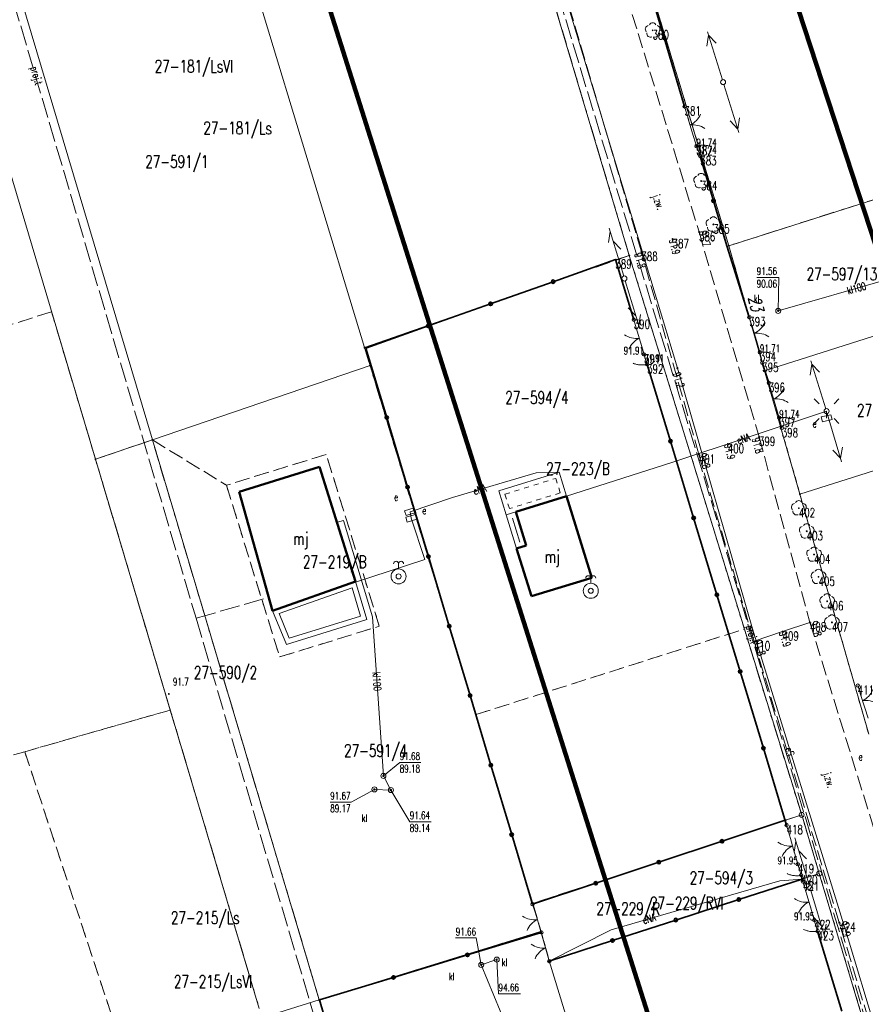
# Model space of a CAD drawing. Header units: metres. Extents: x 7542868 to 7543894, y 5828497 to 5830561.
# Tile 25 of 66: x 7543130 to 7543214, y 5830084 to 5830182. Entities that reach past the tile are written whole.
import ezdxf
from ezdxf.enums import TextEntityAlignment as Align

# ---------------------------------------------------------------- set-up
doc = ezdxf.new("R2010")
doc.units = ezdxf.units.M
for name, pattern in [('1', [0]), ('2_1', [0]), ('2_14', [1, -1]), ('2_KTJZ01', [2, 1.5, -0.5]), ('3_EGBB01', [0]), ('3_EGBG08', [0]), ('3_EGBG08W', [1, 0.5, -0.5]), ('3_EGBT07', [0]), ('4_1', [0]), ('4_SUPE_01', [0]), ('4_SUPK_01', [0]), ('4_SUPT_01', [0]), ('4_SUPT_P_01', [2.5, 2, -0.5]), ('GDE', [0]), ('GUK', [2, 1.5, -0.5]), ('GUZ', [1, 0.5, -0.5])]:
    doc.linetypes.add(name, pattern=pattern)
doc.layers.get('0').update_dxf_attribs({"color": 250, "linetype": 'CONTINUOUS', "lineweight": 100})
for name, color, linetype, lineweight in [('Dzialki', 7, 'GDE', 18), ('EADTD_T_0', 7, 'CONTINUOUS', 25), ('EGBB_E_T_0', 7, 'CONTINUOUS', 25), ('EGBB_L_0', 7, '3_EGBB01', 50), ('EGBE_L_0', 7, '3_EGBT07', 18), ('EGBE_L_1', 7, '3_EGBG08', 18), ('Kontury', 3, 'GUK', 18), ('KTJZ_E_T_0', 7, 'CONTINUOUS', 15), ('KTJZ_L_0', 7, '2_KTJZ01', 18), ('KTOK_L_1', 7, '2_1', 18), ('KTOK_L_3', 7, '2_1', 18), ('KTOK_L_4', 7, 'CONTINUOUS', 35), ('Numery_dzialek', 7, 'CONTINUOUS', 13), ('Numery_konturow', 3, 'CONTINUOUS', 13), ('Numery_uzytkow', 7, 'CONTINUOUS', 13), ('OBOP_T_1', 3, 'CONTINUOUS', 18), ('PIKIETY_T_0', 230, 'CONTINUOUS', 0), ('Punkty', 7, 'CONTINUOUS', 18), ('RTPW_T_0', 7, 'CONTINUOUS', 15), ('RTPW_T_1', 7, 'CONTINUOUS', 15), ('SUPE_E_T_2', 1, 'CONTINUOUS', 15), ('SUPE_E_T_3', 1, 'CONTINUOUS', 15), ('SUPE_L_2', 1, '4_SUPE_01', 18), ('SUPE_L_3', 1, '4_SUPE_01', 18), ('SUPK_E_T_1', 34, 'CONTINUOUS', 15), ('SUPK_L_1', 34, '4_SUPK_01', 18), ('SUPP_E_T_6', 30, 'CONTINUOUS', 15), ('SUPP_L_6', 30, '4_SUPT_P_01', 18), ('SUPT_L_0', 30, '4_SUPT_01', 18), ('SUSM_T_0', 7, 'CONTINUOUS', 18), ('SUSM_T_3', 7, 'CONTINUOUS', 18), ('SUTE_T_0', 1, 'CONTINUOUS', 18), ('SUTK_T_0', 7, 'CONTINUOUS', 18), ('SUUE_E_T_2', 7, 'CONTINUOUS', 15), ('SUUE_T_3', 7, 'CONTINUOUS', 18), ('SUUK_E_T_3', 7, 'CONTINUOUS', 15), ('SUUK_T_2', 34, 'CONTINUOUS', 18), ('SUUK_T_4', 7, 'CONTINUOUS', 18), ('SUUW_T_2', 7, 'CONTINUOUS', 18), ('Uzytki', 7, 'GUZ', 18), ('ZASIEG_L_0', 3, '1', 100)]:
    doc.layers.add(name, color=color, linetype=linetype, lineweight=lineweight)
doc.styles.get("Standard").update_dxf_attribs({"font": 'Simplex.SHX', "width": 0.75})

# ---------------------------------------------------------------- blocks, each defined once
blk = doc.blocks.new('GRO')
at = {"linetype": 'CONTINUOUS'}
blk.add_circle((0, 0), 0.045, dxfattribs=at)
blk = doc.blocks.new('GRT')
at = {"linetype": 'CONTINUOUS'}
blk.add_circle((0, 0), 0.25, dxfattribs=at)
blk = doc.blocks.new('2_OBOP02_01')
at = {"linetype": 'CONTINUOUS'}
blk.add_circle((0, 0), 0.045, dxfattribs=at)
for centre, start, end in [((-0.357, 0.116), 102.14447, 221.86002), ((0, 0.375), 30.14012, 149.85988), ((0.357, 0.116), 318.13998, 77.85553), ((-0.22, -0.303), 174.14818, 293.85423), ((0.22, -0.303), 246.14577, 5.85182)]:
    blk.add_arc(centre, 0.375, start, end, dxfattribs=at)
blk = doc.blocks.new('2_RTPW01')
at = {"linetype": 'CONTINUOUS'}
blk.add_circle((0, 0), 0.045, dxfattribs=at)
blk = doc.blocks.new('2_RTPW02')
at = {"linetype": 'CONTINUOUS'}
blk.add_circle((0, 0), 0.045, dxfattribs=at)
blk = doc.blocks.new('4_SUSM04_01')
at = {"linetype": 'CONTINUOUS'}
blk.add_circle((0, 0), 0.25, dxfattribs=at)
blk = doc.blocks.new('4_SUSM01_01')
at = {"linetype": 'CONTINUOUS'}
for p, q in [((-0.742, 0.742), (-1.237, 1.237)), ((0.742, 0.742), (1.237, 1.237)), ((-0.742, -0.742), (-1.237, -1.237)), ((0.742, -0.742), (1.237, -1.237))]:
    blk.add_line(p, q, dxfattribs=at)
blk = doc.blocks.new('4_SUPS01_03')
at = {"linetype": 'CONTINUOUS'}
blk.add_circle((0, 0), 0.0625, dxfattribs=at)
blk = doc.blocks.new('4_SUPS01_05')
at = {"linetype": 'CONTINUOUS'}
blk.add_circle((0, 0), 0.0625, dxfattribs=at)
blk = doc.blocks.new('4_SUUS18_01')
at = {"linetype": 'CONTINUOUS'}
for p, q in [((0.5, 0.25), (-0.5, 0.25)), ((-0.5, 0.25), (-0.5, -0.25)), ((0.5, -0.25), (0.5, 0.25)), ((-0.5, -0.25), (0.5, -0.25))]:
    blk.add_line(p, q, dxfattribs=at)
blk = doc.blocks.new('4_SUUS22_01')
at = {"linetype": 'CONTINUOUS'}
blk.add_circle((0, 0), 0.25, dxfattribs=at)
blk = doc.blocks.new('4_SUUS15_05')
at = {"linetype": 'CONTINUOUS'}
blk.add_circle((0, 0), 0.25, dxfattribs=at)
blk = doc.blocks.new('4_SUUS14')
at = {"linetype": 'CONTINUOUS'}
blk.add_line((0, 0.75), (0, 1.25), dxfattribs=at)
for radius in [0.75, 0.25]:
    blk.add_circle((0, 0), radius, dxfattribs=at)
for centre in [(-0.25, 1.25), (0.25, 1.25)]:
    blk.add_arc(centre, 0.25, 0, 180, dxfattribs=at)

msp = doc.modelspace()

# ---------------------------------------------------------------- linework, layer by layer
at = {"layer": 'Dzialki'}
for p, q in [((7543200.76, 5830159.21), (7543168.95, 5830263.82)), ((7543159.6, 5830263.16), (7543190.84, 5830158.25)), ((7543164.47, 5830149.07), (7543132.74, 5830253.73)), ((7543143.32, 5830139.87), (7543111.57, 5830246.5)), ((7543105.87, 5830244.63), (7543137.65, 5830137.94)), ((7543200.76, 5830159.21), (7543230.29, 5830168.63)), ((7543204.32, 5830146.75), (7543200.76, 5830159.21)), ((7543164.47, 5830149.07), (7543189.5, 5830157.83)), ((7543189.5, 5830157.83), (7543190.84, 5830158.25)), ((7543190.84, 5830158.25), (7543208.02, 5830102.49)), ((7543204.32, 5830146.75), (7543234.24, 5830156.3)), ((7543165.01, 5830147.28), (7543164.47, 5830149.07)), ((7543143.32, 5830139.87), (7543165.01, 5830147.28)), ((7543181.23, 5830093.66), (7543165.01, 5830147.28)), ((7543207.85, 5830134.46), (7543204.32, 5830146.75)), ((7543207.85, 5830134.46), (7543238.17, 5830144.14)), ((7543137.65, 5830137.94), (7543143.32, 5830139.87)), ((7543159.95, 5830084.04), (7543143.32, 5830139.87)), ((7543137.65, 5830137.94), (7543153.97, 5830083.18)), ((7543214.7, 5830110.55), (7543207.85, 5830134.46)), ((7543206.42, 5830101.96), (7543181.23, 5830093.66)), ((7543208.02, 5830102.49), (7543206.42, 5830101.96)), ((7543208.02, 5830102.49), (7543209.77, 5830096.65)), ((7543208.14, 5830096.12), (7543182.87, 5830087.93)), ((7543209.77, 5830096.65), (7543208.14, 5830096.12)), ((7543209.77, 5830096.65), (7543225.62, 5830043.73)), ((7543182.04, 5830090.87), (7543181.23, 5830093.66)), ((7543182.04, 5830090.87), (7543159.95, 5830084.04)), ((7543182.87, 5830087.93), (7543182.04, 5830090.87)), ((7543198.8, 5830035.34), (7543182.87, 5830087.93)), ((7543154.23, 5830082.27), (7543159.95, 5830084.04)), ((7543176.52, 5830028.39), (7543159.95, 5830084.04))]:
    msp.add_line(p, q, dxfattribs=at)
at = {"layer": 'EGBB_L_0', "linetype": '3_EGBB01'}
for p, q in [((7543151.959, 5830134.693), (7543159.983, 5830137.17)), ((7543159.983, 5830137.17), (7543163.563, 5830125.763)), ((7543155.303, 5830122.845), (7543151.959, 5830134.693)), ((7543179.523, 5830132.687), (7543184.587, 5830134.261)), ((7543184.587, 5830134.261), (7543187.125, 5830126.107)), ((7543180.564, 5830129.345), (7543179.523, 5830132.687)), ((7543179.609, 5830129.048), (7543180.564, 5830129.345)), ((7543181.097, 5830124.275), (7543179.609, 5830129.048)), ((7543163.563, 5830125.763), (7543155.303, 5830122.845)), ((7543187.125, 5830126.107), (7543181.097, 5830124.275))]:
    msp.add_line(p, q, dxfattribs=at)
at = {"layer": 'EGBE_L_0', "linetype": '3_EGBT07'}
for p, q in [((7543178.57, 5830132.388), (7543179.523, 5830132.687)), ((7543179.609, 5830129.048), (7543178.57, 5830132.388)), ((7543179.938, 5830129.674), (7543179.195, 5830132.06)), ((7543179.195, 5830132.06), (7543179.195, 5830132.06)), ((7543179.195, 5830132.06), (7543179.938, 5830129.674)), ((7543179.523, 5830132.687), (7543180.564, 5830129.345)), ((7543180.564, 5830129.345), (7543179.609, 5830129.048)), ((7543179.938, 5830129.674), (7543179.938, 5830129.674)), ((7543155.303, 5830122.845), (7543163.563, 5830125.763)), ((7543163.563, 5830125.763), (7543164.69, 5830121.96)), ((7543155.962, 5830122.548), (7543163.234, 5830125.116)), ((7543163.234, 5830125.116), (7543164.07, 5830122.292)), ((7543156.666, 5830119.474), (7543155.303, 5830122.845)), ((7543156.957, 5830120.088), (7543155.962, 5830122.548)), ((7543164.07, 5830122.292), (7543156.957, 5830120.088)), ((7543164.69, 5830121.96), (7543156.666, 5830119.474))]:
    msp.add_line(p, q, dxfattribs=at)
at = {"layer": 'EGBE_L_1', "linetype": '3_EGBG08'}
for p, q in [((7543183.841, 5830136.658), (7543177.826, 5830134.777)), ((7543184.587, 5830134.261), (7543183.841, 5830136.658)), ((7543177.826, 5830134.777), (7543178.57, 5830132.388)), ((7543178.57, 5830132.388), (7543184.587, 5830134.261))]:
    msp.add_line(p, q, dxfattribs=at)
at = {"layer": 'EGBE_L_1', "linetype": '3_EGBG08W'}
for p, q in [((7543178.452, 5830134.449), (7543183.513, 5830136.031)), ((7543183.513, 5830136.031), (7543183.962, 5830134.589)), ((7543178.898, 5830133.014), (7543178.452, 5830134.449)), ((7543183.962, 5830134.589), (7543178.898, 5830133.014))]:
    msp.add_line(p, q, dxfattribs=at)
at = {"layer": 'Kontury'}
for p, q in [((7543200.76, 5830159.21), (7543168.95, 5830263.82)), ((7543159.6, 5830263.16), (7543190.84, 5830158.25)), ((7543230.29, 5830168.63), (7543200.76, 5830159.21)), ((7543190.84, 5830158.25), (7543164.47, 5830149.07)), ((7543133.27, 5830152.64), (7543117.79, 5830147.71)), ((7543137.65, 5830137.94), (7543133.27, 5830152.64)), ((7543164.47, 5830149.07), (7543165.01, 5830147.28)), ((7543165.01, 5830147.28), (7543175.54, 5830112.48)), ((7543143.32, 5830139.87), (7543137.65, 5830137.94)), ((7543159.95, 5830084.04), (7543143.32, 5830139.87)), ((7543143.32, 5830139.87), (7543150.7, 5830135.35)), ((7543145.1, 5830112.94), (7543137.65, 5830137.94)), ((7543160.64, 5830138.42), (7543150.7, 5830135.35)), ((7543165.93, 5830121.3), (7543160.64, 5830138.42)), ((7543150.7, 5830135.35), (7543156, 5830118.23)), ((7543156, 5830118.23), (7543165.93, 5830121.3)), ((7543175.54, 5830112.48), (7543202.31, 5830121.01)), ((7543202.31, 5830121.01), (7543208.02, 5830102.49)), ((7543130.6, 5830108.79), (7543145.1, 5830112.94)), ((7543145.1, 5830112.94), (7543153.97, 5830083.18)), ((7543106.42, 5830101.86), (7543130.6, 5830108.79)), ((7543130.6, 5830108.79), (7543145.3, 5830064.14)), ((7543208.02, 5830102.49), (7543181.23, 5830093.66)), ((7543208.02, 5830102.49), (7543209.77, 5830096.65)), ((7543209.77, 5830096.65), (7543182.87, 5830087.93)), ((7543181.23, 5830093.66), (7543182.04, 5830090.87)), ((7543182.04, 5830090.87), (7543159.95, 5830084.04)), ((7543182.87, 5830087.93), (7543182.04, 5830090.87)), ((7543159.95, 5830084.04), (7543176.52, 5830028.39))]:
    msp.add_line(p, q, dxfattribs=at)
at = {"layer": 'KTJZ_L_0', "linetype": '2_KTJZ01'}
for p, q in [((7543188.8, 5830189.93), (7543197.79, 5830160.59)), ((7543192.05, 5830158.6), (7543183.36, 5830188.17)), ((7543197.79, 5830160.59), (7543203.77, 5830140.17)), ((7543197.77, 5830138.42), (7543192.05, 5830158.6)), ((7543203.77, 5830140.17), (7543208.84, 5830121.68)), ((7543203.27, 5830119.79), (7543197.77, 5830138.42)), ((7543208.84, 5830121.68), (7543217.68, 5830093.18)), ((7543211.77, 5830091.75), (7543203.27, 5830119.79)), ((7543218.7, 5830068.7), (7543211.77, 5830091.75))]:
    msp.add_line(p, q, dxfattribs=at)
at = {"layer": 'KTJZ_L_0', "linetype": '2_14'}
for p, q in [((7543206.11, 5830120.76), (7543208.84, 5830121.68)), ((7543208.84, 5830121.68), (7543206.11, 5830120.76)), ((7543203.27, 5830119.79), (7543206.11, 5830120.76)), ((7543206.11, 5830120.76), (7543203.27, 5830119.79))]:
    msp.add_line(p, q, dxfattribs=at)
at = {"layer": 'KTOK_L_1'}
for p, q in [((7543196.35, 5830173.11), (7543196.762, 5830171.724)), ((7543196.691, 5830171.964), (7543197.118, 5830170.526)), ((7543197.118, 5830170.526), (7543197.53, 5830169.14)), ((7543191.623, 5830150.719), (7543191.29, 5830151.85)), ((7543202.8, 5830152.11), (7543203.145, 5830150.959)), ((7543192.047, 5830149.281), (7543191.623, 5830150.719)), ((7543203.074, 5830151.198), (7543203.505, 5830149.761)), ((7543203.505, 5830149.761), (7543203.85, 5830148.61)), ((7543192.31, 5830148.39), (7543191.977, 5830149.521)), ((7543204.74, 5830145.54), (7543205.08, 5830144.409)), ((7543205.008, 5830144.648), (7543205.44, 5830143.211)), ((7543205.44, 5830143.211), (7543205.78, 5830142.08)), ((7543213.61, 5830115.38), (7543213.933, 5830114.346)), ((7543213.859, 5830114.585), (7543214.307, 5830113.154)), ((7543214.307, 5830113.154), (7543214.63, 5830112.12)), ((7543206.908, 5830100.126), (7543206.52, 5830101.48)), ((7543207.321, 5830098.684), (7543206.908, 5830100.126)), ((7543207.64, 5830097.57), (7543207.252, 5830098.924)), ((7543208.539, 5830094.52), (7543208.15, 5830095.84)), ((7543208.962, 5830093.081), (7543208.539, 5830094.52)), ((7543181.454, 5830092.78), (7543181.2, 5830093.591)), ((7543181.901, 5830091.349), (7543181.454, 5830092.78)), ((7543209.28, 5830092), (7543208.891, 5830093.32)), ((7543182.08, 5830090.777), (7543181.827, 5830091.587)), ((7543182.308, 5830089.951), (7543182.08, 5830090.777)), ((7543182.708, 5830088.506), (7543182.308, 5830089.951)), ((7543182.87, 5830087.922), (7543182.642, 5830088.747))]:
    msp.add_line(p, q, dxfattribs=at)
for centre in [(7543196.35, 5830173.11), (7543197.53, 5830169.14), (7543191.29, 5830151.85), (7543202.8, 5830152.11), (7543203.85, 5830148.61), (7543192.31, 5830148.39), (7543204.74, 5830145.54), (7543205.78, 5830142.08), (7543213.61, 5830115.38), (7543206.52, 5830101.48), (7543207.64, 5830097.57), (7543208.15, 5830095.84), (7543181.2, 5830093.591), (7543209.28, 5830092), (7543182.08, 5830090.777), (7543182.08, 5830090.777), (7543182.87, 5830087.922)]:
    msp.add_circle(centre, 0.17, dxfattribs=at)
for centre, start, end in [((7543196.075, 5830173.065), 294.49794, 338.57231), ((7543197.204, 5830169.267), 54.53466, 98.60903), ((7543202.455, 5830152.298), 294.6437, 338.71807), ((7543191.54, 5830151.978), 234.40657, 278.48094), ((7543192.661, 5830148.178), 114.36985, 158.44422), ((7543203.593, 5830148.503), 54.68042, 98.75479), ((7543204.389, 5830145.747), 294.67408, 338.74845), ((7543205.529, 5830141.953), 54.7108, 98.78517), ((7543213.227, 5830115.677), 295.31849, 339.39286), ((7543214.41, 5830111.896), 55.35521, 99.42958), ((7543206.835, 5830101.385), 233.96527, 278.03964), ((7543207.926, 5830097.577), 113.92855, 158.00292), ((7543208.456, 5830095.778), 234.37879, 278.45316), ((7543209.575, 5830091.978), 114.34207, 158.41644), ((7543181.35, 5830094.037), 235.34015, 279.41452), ((7543182.532, 5830090.256), 115.30343, 159.3778), ((7543182.246, 5830091.211), 233.44879, 277.52316), ((7543183.303, 5830087.393), 113.41207, 157.48644)]:
    msp.add_arc(centre, 2, start, end, dxfattribs=at)
at = {"layer": 'KTOK_L_3'}
for p, q in [((7543197.53, 5830169.14), (7543197.628, 5830169.163)), ((7543197.53, 5830169.14), (7543197.725, 5830168.64)), ((7543197.628, 5830169.163), (7543197.727, 5830169.186)), ((7543197.725, 5830168.64), (7543197.92, 5830168.14)), ((7543197.727, 5830169.186), (7543197.816, 5830169.205)), ((7543197.816, 5830169.205), (7543197.919, 5830169.215)), ((7543197.919, 5830169.215), (7543198.011, 5830169.228)), ((7543198.011, 5830169.228), (7543198.105, 5830169.234)), ((7543198.105, 5830169.234), (7543198.202, 5830169.233)), ((7543198.202, 5830169.233), (7543198.296, 5830169.239)), ((7543198.296, 5830169.239), (7543198.386, 5830169.228)), ((7543198.386, 5830169.228), (7543198.486, 5830169.221)), ((7543198.486, 5830169.221), (7543198.567, 5830169.206)), ((7543198.567, 5830169.206), (7543198.657, 5830169.195)), ((7543198.657, 5830169.195), (7543198.74, 5830169.174)), ((7543198.74, 5830169.174), (7543198.824, 5830169.153)), ((7543198.824, 5830169.153), (7543198.91, 5830169.125)), ((7543198.91, 5830169.125), (7543198.936, 5830169.112)), ((7543192.465, 5830147.89), (7543192.31, 5830148.39)), ((7543192.62, 5830147.39), (7543192.465, 5830147.89)), ((7543203.85, 5830148.61), (7543203.951, 5830148.618)), ((7543203.85, 5830148.61), (7543203.97, 5830148.08)), ((7543203.951, 5830148.618), (7543204.051, 5830148.626)), ((7543203.97, 5830148.08), (7543204.09, 5830147.55)), ((7543204.051, 5830148.626), (7543204.142, 5830148.632)), ((7543204.142, 5830148.632), (7543204.246, 5830148.625)), ((7543204.246, 5830148.625), (7543204.339, 5830148.624)), ((7543204.339, 5830148.624), (7543204.433, 5830148.616)), ((7543204.433, 5830148.616), (7543204.529, 5830148.6)), ((7543204.529, 5830148.6), (7543204.623, 5830148.592)), ((7543204.623, 5830148.592), (7543204.711, 5830148.567)), ((7543204.711, 5830148.567), (7543204.808, 5830148.545)), ((7543204.808, 5830148.545), (7543204.886, 5830148.518)), ((7543204.886, 5830148.518), (7543204.974, 5830148.493)), ((7543204.974, 5830148.493), (7543205.053, 5830148.459)), ((7543205.053, 5830148.459), (7543205.133, 5830148.425)), ((7543205.133, 5830148.425), (7543205.214, 5830148.384)), ((7543205.214, 5830148.384), (7543205.238, 5830148.367)), ((7543191.249, 5830147.491), (7543191.223, 5830147.505)), ((7543191.332, 5830147.458), (7543191.249, 5830147.491)), ((7543191.413, 5830147.432), (7543191.332, 5830147.458)), ((7543191.495, 5830147.407), (7543191.413, 5830147.432)), ((7543191.583, 5830147.39), (7543191.495, 5830147.407)), ((7543191.663, 5830147.371), (7543191.583, 5830147.39)), ((7543191.761, 5830147.358), (7543191.663, 5830147.371)), ((7543191.85, 5830147.341), (7543191.761, 5830147.358)), ((7543191.944, 5830147.341), (7543191.85, 5830147.341)), ((7543192.04, 5830147.335), (7543191.944, 5830147.341)), ((7543192.135, 5830147.335), (7543192.04, 5830147.335)), ((7543192.227, 5830147.341), (7543192.135, 5830147.335)), ((7543192.331, 5830147.344), (7543192.227, 5830147.341)), ((7543192.421, 5830147.357), (7543192.331, 5830147.344)), ((7543192.52, 5830147.374), (7543192.421, 5830147.357)), ((7543192.62, 5830147.39), (7543192.52, 5830147.374)), ((7543205.78, 5830142.08), (7543205.88, 5830142.09)), ((7543205.78, 5830142.08), (7543205.91, 5830141.56)), ((7543205.88, 5830142.09), (7543205.981, 5830142.101)), ((7543205.981, 5830142.101), (7543206.072, 5830142.109)), ((7543206.072, 5830142.109), (7543206.176, 5830142.105)), ((7543206.176, 5830142.105), (7543206.268, 5830142.106)), ((7543206.268, 5830142.106), (7543206.362, 5830142.1)), ((7543206.362, 5830142.1), (7543206.458, 5830142.088)), ((7543206.458, 5830142.088), (7543206.553, 5830142.082)), ((7543206.553, 5830142.082), (7543206.641, 5830142.059)), ((7543206.641, 5830142.059), (7543206.738, 5830142.04)), ((7543206.738, 5830142.04), (7543206.817, 5830142.015)), ((7543206.817, 5830142.015), (7543206.905, 5830141.993)), ((7543206.905, 5830141.993), (7543206.985, 5830141.961)), ((7543206.985, 5830141.961), (7543207.065, 5830141.93)), ((7543207.065, 5830141.93), (7543207.147, 5830141.891)), ((7543207.147, 5830141.891), (7543207.171, 5830141.875)), ((7543205.91, 5830141.56), (7543206.04, 5830141.04)), ((7543207.81, 5830097.02), (7543207.64, 5830097.57)), ((7543207.98, 5830096.47), (7543207.81, 5830097.02)), ((7543206.594, 5830096.62), (7543206.568, 5830096.636)), ((7543206.679, 5830096.582), (7543206.594, 5830096.62)), ((7543206.762, 5830096.551), (7543206.679, 5830096.582)), ((7543206.844, 5830096.521), (7543206.762, 5830096.551)), ((7543206.934, 5830096.5), (7543206.844, 5830096.521)), ((7543207.015, 5830096.477), (7543206.934, 5830096.5)), ((7543207.114, 5830096.46), (7543207.015, 5830096.477)), ((7543207.205, 5830096.439), (7543207.114, 5830096.46)), ((7543207.3, 5830096.436), (7543207.205, 5830096.439)), ((7543207.397, 5830096.426), (7543207.3, 5830096.436)), ((7543207.492, 5830096.424), (7543207.397, 5830096.426)), ((7543207.585, 5830096.428), (7543207.492, 5830096.424)), ((7543207.689, 5830096.428), (7543207.585, 5830096.428)), ((7543207.78, 5830096.44), (7543207.689, 5830096.428)), ((7543207.88, 5830096.455), (7543207.78, 5830096.44)), ((7543207.98, 5830096.47), (7543207.88, 5830096.455)), ((7543209.445, 5830091.455), (7543209.28, 5830092)), ((7543208.227, 5830091.062), (7543208.201, 5830091.078)), ((7543208.311, 5830091.024), (7543208.227, 5830091.062)), ((7543208.394, 5830090.994), (7543208.311, 5830091.024)), ((7543208.476, 5830090.963), (7543208.394, 5830090.994)), ((7543208.566, 5830090.943), (7543208.476, 5830090.963)), ((7543208.646, 5830090.92), (7543208.566, 5830090.943)), ((7543208.745, 5830090.902), (7543208.646, 5830090.92)), ((7543208.835, 5830090.882), (7543208.745, 5830090.902)), ((7543208.93, 5830090.879), (7543208.835, 5830090.882)), ((7543209.027, 5830090.868), (7543208.93, 5830090.879)), ((7543209.122, 5830090.865), (7543209.027, 5830090.868)), ((7543209.215, 5830090.87), (7543209.122, 5830090.865)), ((7543209.319, 5830090.87), (7543209.215, 5830090.87)), ((7543209.41, 5830090.881), (7543209.319, 5830090.87)), ((7543209.51, 5830090.896), (7543209.41, 5830090.881)), ((7543209.61, 5830090.91), (7543209.445, 5830091.455)), ((7543209.61, 5830090.91), (7543209.51, 5830090.896))]:
    msp.add_line(p, q, dxfattribs=at)
for centre in [(7543197.53, 5830169.14), (7543197.92, 5830168.14), (7543203.85, 5830148.61), (7543192.31, 5830148.39), (7543192.62, 5830147.39), (7543204.09, 5830147.55), (7543205.78, 5830142.08), (7543206.04, 5830141.04), (7543207.64, 5830097.57), (7543207.98, 5830096.47), (7543209.28, 5830092), (7543209.61, 5830090.91)]:
    msp.add_circle(centre, 0.17, dxfattribs=at)
at = {"layer": 'KTOK_L_4'}
for p, q in [((7543194.312, 5830179.938), (7543192.273, 5830186.767)), ((7543196.35, 5830173.11), (7543194.312, 5830179.938)), ((7543197.92, 5830168.14), (7543199.233, 5830163.683)), ((7543199.233, 5830163.683), (7543200.546, 5830159.226)), ((7543200.546, 5830159.226), (7543202.8, 5830152.11)), ((7543189.46, 5830157.84), (7543183.243, 5830155.636)), ((7543191.29, 5830151.85), (7543189.46, 5830157.84)), ((7543183.243, 5830155.636), (7543177.026, 5830153.432)), ((7543177.026, 5830153.432), (7543170.809, 5830151.228)), ((7543170.809, 5830151.228), (7543164.592, 5830149.024)), ((7543164.592, 5830149.024), (7543166.668, 5830142.094)), ((7543194.937, 5830139.738), (7543192.62, 5830147.39)), ((7543204.09, 5830147.55), (7543204.74, 5830145.54)), ((7543166.668, 5830142.094), (7543168.744, 5830135.165)), ((7543197.253, 5830132.087), (7543194.937, 5830139.738)), ((7543168.744, 5830135.165), (7543170.82, 5830128.236)), ((7543199.57, 5830124.435), (7543197.253, 5830132.087)), ((7543170.82, 5830128.236), (7543172.896, 5830121.307)), ((7543201.887, 5830116.783), (7543199.57, 5830124.435)), ((7543172.896, 5830121.307), (7543174.972, 5830114.378)), ((7543204.203, 5830109.132), (7543201.887, 5830116.783)), ((7543174.972, 5830114.378), (7543177.048, 5830107.449)), ((7543206.52, 5830101.48), (7543204.203, 5830109.132)), ((7543177.048, 5830107.449), (7543179.124, 5830100.52)), ((7543200.083, 5830099.859), (7543206.378, 5830101.949)), ((7543179.124, 5830100.52), (7543181.2, 5830093.591)), ((7543193.789, 5830097.77), (7543200.083, 5830099.859)), ((7543187.495, 5830095.68), (7543193.789, 5830097.77)), ((7543208.067, 5830096.098), (7543201.768, 5830094.054)), ((7543208.15, 5830095.84), (7543207.98, 5830096.47)), ((7543181.2, 5830093.591), (7543187.495, 5830095.68)), ((7543201.768, 5830094.054), (7543195.468, 5830092.01)), ((7543195.468, 5830092.01), (7543189.169, 5830089.966)), ((7543209.61, 5830090.91), (7543212.033, 5830082.934)), ((7543182.08, 5830090.777), (7543174.708, 5830088.532)), ((7543189.169, 5830089.966), (7543182.87, 5830087.922)), ((7543174.708, 5830088.532), (7543167.336, 5830086.287)), ((7543167.336, 5830086.287), (7543159.963, 5830084.041)), ((7543159.963, 5830084.041), (7543162.029, 5830077.056))]:
    msp.add_line(p, q, dxfattribs=at)
for centre in [(7543194.312, 5830179.938), (7543199.233, 5830163.683), (7543183.243, 5830155.636), (7543177.026, 5830153.432), (7543170.809, 5830151.228), (7543166.668, 5830142.094), (7543194.937, 5830139.738), (7543168.744, 5830135.165), (7543197.253, 5830132.087), (7543170.82, 5830128.236), (7543199.57, 5830124.435), (7543172.896, 5830121.307), (7543201.887, 5830116.783), (7543174.972, 5830114.378), (7543204.203, 5830109.132), (7543177.048, 5830107.449), (7543179.124, 5830100.52), (7543200.083, 5830099.859), (7543193.789, 5830097.77), (7543187.495, 5830095.68), (7543201.768, 5830094.054), (7543195.468, 5830092.01), (7543189.169, 5830089.966), (7543174.708, 5830088.532), (7543167.336, 5830086.287)]:
    msp.add_circle(centre, 0.17, dxfattribs=at)
at = {"layer": 'SUPE_L_2', "linetype": '4_SUPE_01'}
for p, q in [((7543182.42, 5830190.88), (7543195.63, 5830147.02)), ((7543195.63, 5830147.02), (7543203.11, 5830121.05)), ((7543203.11, 5830121.05), (7543212.66, 5830090.15)), ((7543212.66, 5830090.15), (7543219.68, 5830066.8))]:
    msp.add_line(p, q, dxfattribs=at)
at = {"layer": 'SUPE_L_3', "linetype": '4_SUPE_01'}
for p, q in [((7543198.553, 5830179.099), (7543198.732, 5830180.203)), ((7543200.118, 5830175.764), (7543198.627, 5830180.537)), ((7543199.507, 5830179.397), (7543198.732, 5830180.203)), ((7543200.267, 5830175.287), (7543201.767, 5830170.517)), ((7543200.885, 5830171.655), (7543201.662, 5830170.851)), ((7543201.839, 5830171.955), (7543201.662, 5830170.851)), ((7543208.928, 5830147.741), (7543210.428, 5830142.971)), ((7543209.033, 5830147.407), (7543208.856, 5830146.303)), ((7543209.033, 5830147.407), (7543209.81, 5830146.603)), ((7543195.076, 5830137.614), (7543210.502, 5830142.732)), ((7543210.507, 5830142.022), (7543210.502, 5830142.732)), ((7543210.573, 5830142.492), (7543211.977, 5830137.694)), ((7543212.078, 5830139.13), (7543211.879, 5830138.03)), ((7543211.118, 5830138.849), (7543211.879, 5830138.03)), ((7543184.587, 5830134.261), (7543195.076, 5830137.614)), ((7543173.217, 5830134.111), (7543181.561, 5830136.59)), ((7543181.561, 5830136.59), (7543183.841, 5830136.658)), ((7543169.006, 5830132.712), (7543173.217, 5830134.111)), ((7543169.12, 5830132.063), (7543169.006, 5830132.712)), ((7543169.12, 5830132.063), (7543170.459, 5830127.961)), ((7543170.459, 5830127.961), (7543163.462, 5830125.662)), ((7543189.049, 5830091.035), (7543205.838, 5830095.933)), ((7543205.838, 5830095.933), (7543208.067, 5830096.098)), ((7543182.87, 5830087.922), (7543189.049, 5830091.035))]:
    msp.add_line(p, q, dxfattribs=at)
at = {"layer": 'SUPK_L_1', "linetype": '4_SUPK_01'}
for p, q in [((7543205.68, 5830152.72), (7543221.398, 5830157.28)), ((7543162.351, 5830131.845), (7543161.621, 5830131.645)), ((7543165.258, 5830122.244), (7543162.351, 5830131.845)), ((7543166.339, 5830106.369), (7543165.258, 5830122.244)), ((7543167.089, 5830104.964), (7543166.339, 5830106.369)), ((7543165.438, 5830105.033), (7543167.089, 5830104.964)), ((7543177.628, 5830088.065), (7543176.082, 5830087.534)), ((7543176.082, 5830087.534), (7543181.844, 5830073.618))]:
    msp.add_line(p, q, dxfattribs=at)
at = {"layer": 'SUPK_L_1', "linetype": '4_1'}
for p, q in [((7543205.68, 5830152.72), (7543221.398, 5830157.28)), ((7543162.351, 5830131.845), (7543161.621, 5830131.645)), ((7543165.258, 5830122.244), (7543162.351, 5830131.845)), ((7543166.339, 5830106.369), (7543165.258, 5830122.244)), ((7543167.089, 5830104.964), (7543166.339, 5830106.369)), ((7543165.438, 5830105.033), (7543167.089, 5830104.964)), ((7543176.082, 5830087.534), (7543177.628, 5830088.065)), ((7543181.844, 5830073.618), (7543176.082, 5830087.534))]:
    msp.add_line(p, q, dxfattribs=at)
at = {"layer": 'SUPP_L_6', "linetype": '4_SUPT_P_01'}
for p, q in [((7543177.287, 5830205.694), (7543188.857, 5830167.323)), ((7543128.779, 5830185.918), (7543147.669, 5830122.09)), ((7543188.857, 5830167.323), (7543199.816, 5830131.086)), ((7543199.816, 5830131.086), (7543215.696, 5830077.62)), ((7543147.669, 5830122.09), (7543154.893, 5830124.175)), ((7543147.669, 5830122.09), (7543165.404, 5830062.328))]:
    msp.add_line(p, q, dxfattribs=at)
at = {"layer": 'SUPT_L_0', "linetype": '4_SUPT_01'}
for p, q in [((7543188.944, 5830160.646), (7543188.754, 5830159.544)), ((7543188.843, 5830160.981), (7543190.285, 5830156.193)), ((7543189.232, 5830159.688), (7543190, 5830158.875)), ((7543190.43, 5830155.715), (7543191.887, 5830150.932)), ((7543190.724, 5830153.034), (7543191.494, 5830152.223)), ((7543191.972, 5830152.369), (7543191.785, 5830151.267)), ((7543207.444, 5830099.874), (7543207.257, 5830098.772)), ((7543207.342, 5830100.209), (7543208.799, 5830095.426)), ((7543207.735, 5830098.917), (7543208.505, 5830098.106)), ((7543208.943, 5830094.947), (7543210.365, 5830090.153)), ((7543209.217, 5830092.264), (7543209.981, 5830091.448)), ((7543210.46, 5830091.59), (7543210.265, 5830090.489))]:
    msp.add_line(p, q, dxfattribs=at)
at = {"layer": 'SUTK_T_0', "linetype": 'CONTINUOUS'}
for p, q in [((7543203.538, 5830156.057), (7543205.737, 5830156.057)), ((7543205.68, 5830152.72), (7543205.737, 5830156.057)), ((7543166.339, 5830106.369), (7543167.967, 5830107.721)), ((7543167.967, 5830107.721), (7543170.057, 5830107.721)), ((7543165.438, 5830105.033), (7543163.131, 5830103.759)), ((7543167.089, 5830104.964), (7543168.965, 5830101.814)), ((7543161.041, 5830103.759), (7543163.131, 5830103.759)), ((7543168.965, 5830101.814), (7543171.082, 5830101.814)), ((7543173.536, 5830090.228), (7543175.572, 5830090.228)), ((7543176.082, 5830087.534), (7543175.572, 5830090.228)), ((7543177.628, 5830088.065), (7543177.818, 5830084.657)), ((7543177.818, 5830084.657), (7543180.016, 5830084.657))]:
    msp.add_line(p, q, dxfattribs=at)
at = {"layer": 'Uzytki'}
for p, q in [((7543168.95, 5830263.82), (7543200.76, 5830159.21)), ((7543159.6, 5830263.16), (7543190.84, 5830158.25)), ((7543230.29, 5830168.63), (7543200.76, 5830159.21)), ((7543200.76, 5830159.21), (7543204.33, 5830146.75)), ((7543190.84, 5830158.25), (7543164.47, 5830149.07)), ((7543202.31, 5830121.01), (7543190.84, 5830158.25)), ((7543133.27, 5830152.64), (7543117.79, 5830147.71)), ((7543137.65, 5830137.94), (7543133.27, 5830152.64)), ((7543164.47, 5830149.07), (7543165.01, 5830147.28)), ((7543165.01, 5830147.28), (7543175.54, 5830112.48)), ((7543204.33, 5830146.75), (7543214.7, 5830110.55)), ((7543143.32, 5830139.87), (7543137.65, 5830137.94)), ((7543159.95, 5830084.04), (7543143.32, 5830139.87)), ((7543143.32, 5830139.87), (7543150.7, 5830135.35)), ((7543137.65, 5830137.94), (7543145.1, 5830112.94)), ((7543160.64, 5830138.42), (7543150.7, 5830135.35)), ((7543165.93, 5830121.3), (7543160.64, 5830138.42)), ((7543150.7, 5830135.35), (7543156, 5830118.23)), ((7543156, 5830118.23), (7543165.93, 5830121.3)), ((7543175.54, 5830112.48), (7543202.31, 5830121.01)), ((7543202.31, 5830121.01), (7543208.02, 5830102.49)), ((7543145.1, 5830112.94), (7543130.6, 5830108.79)), ((7543145.1, 5830112.94), (7543153.97, 5830083.18)), ((7543106.42, 5830101.86), (7543130.6, 5830108.79)), ((7543130.6, 5830108.79), (7543145.3, 5830064.14)), ((7543208.02, 5830102.49), (7543181.23, 5830093.66)), ((7543209.77, 5830096.65), (7543208.02, 5830102.49)), ((7543182.87, 5830087.93), (7543209.77, 5830096.65)), ((7543225.62, 5830043.73), (7543209.77, 5830096.65)), ((7543181.23, 5830093.66), (7543182.04, 5830090.87)), ((7543182.04, 5830090.87), (7543159.95, 5830084.04)), ((7543182.04, 5830090.87), (7543182.87, 5830087.93)), ((7543159.95, 5830084.04), (7543176.52, 5830028.39))]:
    msp.add_line(p, q, dxfattribs=at)
at = {"layer": 'ZASIEG_L_0', "linetype": '1'}
for p, q in [((7543179.669, 5830268.658), (7543290.622, 5829928.644)), ((7543244.256, 5829919.764), (7543137.16, 5830258.11))]:
    msp.add_line(p, q, dxfattribs=at)

# ---------------------------------------------------------------- block references
at = {"layer": 'OBOP_T_1'}
for p in [(7543193.17, 5830180.69), (7543198, 5830165.67), (7543199.22, 5830161.35), (7543207.74, 5830133.06), (7543208.52, 5830130.76), (7543209.25, 5830128.44), (7543209.7, 5830126.22), (7543210.56, 5830123.78), (7543211.03, 5830121.68)]:
    msp.add_blockref('2_OBOP02_01', p, dxfattribs=at)
at = {"layer": 'Punkty'}
for name, p in [('GRO', (7543200.76, 5830159.21)), ('GRO', (7543189.5, 5830157.83)), ('GRO', (7543190.84, 5830158.25)), ('GRO', (7543164.47, 5830149.07)), ('GRO', (7543165.01, 5830147.28)), ('GRO', (7543204.32, 5830146.75)), ('GRO', (7543143.32, 5830139.87)), ('GRO', (7543137.65, 5830137.94)), ('GRO', (7543207.85, 5830134.46)), ('GRT', (7543208.02, 5830102.49)), ('GRO', (7543206.42, 5830101.96)), ('GRT', (7543209.77, 5830096.65)), ('GRO', (7543208.14, 5830096.12)), ('GRO', (7543181.23, 5830093.66)), ('GRO', (7543182.04, 5830090.87)), ('GRO', (7543182.87, 5830087.93)), ('GRO', (7543159.95, 5830084.04))]:
    msp.add_blockref(name, p, dxfattribs=at)
at = {"layer": 'RTPW_T_0'}
for p in [(7543197.79, 5830160.59), (7543195.16, 5830159.89), (7543192.05, 5830158.6), (7543203.77, 5830140.17), (7543200.66, 5830139.46), (7543197.77, 5830138.42), (7543208.84, 5830121.68), (7543206.11, 5830120.76), (7543203.27, 5830119.79), (7543211.77, 5830091.75)]:
    msp.add_blockref('2_RTPW01', p, dxfattribs=at)
at = {"layer": 'RTPW_T_0', "rotation": 269.9999974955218}
msp.add_blockref('2_RTPW01', (7543144.959, 5830114.542), dxfattribs=at)
at = {"layer": 'RTPW_T_1'}
for p in [(7543197.53, 5830169.14), (7543197.53, 5830169.14), (7543192.31, 5830148.39), (7543192.31, 5830148.39), (7543203.85, 5830148.61), (7543205.78, 5830142.08), (7543207.64, 5830097.57), (7543209.28, 5830092)]:
    msp.add_blockref('2_RTPW02', p, dxfattribs=at)
at = {"layer": 'SUSM_T_0'}
msp.add_blockref('4_SUSM01_01', (7543210.502, 5830142.732), dxfattribs=at)
at = {"layer": 'SUSM_T_3'}
for p in [(7543200.193, 5830175.526), (7543190.357, 5830155.954), (7543210.502, 5830142.732), (7543208.872, 5830095.187)]:
    msp.add_blockref('4_SUSM04_01', p, dxfattribs=at)
at = {"layer": 'SUTE_T_0'}
msp.add_blockref('4_SUPS01_03', (7543195.63, 5830147.02), dxfattribs=at)
at = {"layer": 'SUTK_T_0'}
for p in [(7543205.68, 5830152.72), (7543166.339, 5830106.369), (7543165.438, 5830105.033), (7543167.089, 5830104.964), (7543177.628, 5830088.065), (7543176.082, 5830087.534)]:
    msp.add_blockref('4_SUPS01_05', p, dxfattribs=at)
at = {"layer": 'SUUE_T_3'}
for p, rotation in [((7543210.507, 5830142.022), 13.393062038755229), ((7543169.006, 5830132.712), 17.29432948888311), ((7543169.12, 5830132.063), 16.53975751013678)]:
    msp.add_blockref('4_SUUS18_01', p, dxfattribs=dict(at, rotation=rotation))
at = {"layer": 'SUUK_T_2'}
for p in [(7543205.68, 5830152.72), (7543166.339, 5830106.369), (7543165.438, 5830105.033), (7543167.089, 5830104.964), (7543177.628, 5830088.065), (7543176.082, 5830087.534)]:
    msp.add_blockref('4_SUUS15_05', p, dxfattribs=at)
at = {"layer": 'SUUK_T_4'}
for p in [(7543205.68, 5830152.72), (7543166.339, 5830106.369), (7543165.438, 5830105.033), (7543167.089, 5830104.964), (7543177.628, 5830088.065), (7543176.082, 5830087.534)]:
    msp.add_blockref('4_SUUS22_01', p, dxfattribs=at)
at = {"layer": 'SUUW_T_2'}
for p in [(7543167.851, 5830126.263), (7543187.004, 5830124.826)]:
    msp.add_blockref('4_SUUS14', p, dxfattribs=at)

# ---------------------------------------------------------------- texts
at = {"layer": 'EADTD_T_0', "oblique": 15, "width": 0.7}
msp.add_text('23', height=1.25, rotation=284.85862, dxfattribs=at).set_placement((7543202.841, 5830153.313), align=Align.CENTER)
at = {"layer": 'EGBB_E_T_0', "width": 0.7}
for p in [(7543158.101, 5830129.844), (7543183.164, 5830128.072)]:
    msp.add_text('mj', height=1.25, dxfattribs=at).set_placement(p, align=Align.MIDDLE)
at = {"layer": 'KTJZ_E_T_0', "width": 0.7}
for rotation, p in [(290.55605, (7543193.652, 5830163.548)), (287.10273, (7543210.66, 5830105.945))]:
    msp.add_text('j.zw.', height=0.75, rotation=rotation, dxfattribs=at).set_placement(p, align=Align.MIDDLE)
at = {"layer": 'Numery_dzialek', "width": 0.7}
for s, p in [('27-591/1', (7543142.61, 5830168.23)), ('27-597/13', (7543208.511, 5830157.022)), ('27-594/4', (7543178.48, 5830144.71)), ('27-597/14', (7543213.534, 5830143.437)), ('27-590/2', (7543147.45, 5830117.31)), ('27-591/4', (7543162.42, 5830109.52)), ('27-594/3', (7543196.857, 5830096.843))]:
    msp.add_text(s, height=1.25, dxfattribs=at).set_placement(p, align=Align.TOP_LEFT)
at = {"layer": 'Numery_konturow', "width": 0.7}
for s, p in [('27-181/LsVI', (7543143.55, 5830177.73)), ('27-229/RVI', (7543192.91, 5830094.32)), ('27-215/LsVI', (7543145.46, 5830086.51))]:
    msp.add_text(s, height=1.25, dxfattribs=at).set_placement(p, align=Align.TOP_LEFT)
at = {"layer": 'Numery_uzytkow', "width": 0.7}
for s, p in [('27-181/Ls', (7543148.4, 5830171.58)), ('27-223/B', (7543182.56, 5830137.62)), ('27-219/B', (7543158.32, 5830128.33)), ('27-229/R', (7543187.56, 5830093.77)), ('27-215/Ls', (7543145.17, 5830092.87))]:
    msp.add_text(s, height=1.25, dxfattribs=at).set_placement(p, align=Align.TOP_LEFT)
at = {"layer": 'PIKIETY_T_0', "width": 0.7}
for s, p in [('380', (7543193.17, 5830180.69)), ('381', (7543196.35, 5830173.11)), ('382', (7543197.53, 5830169.14)), ('383', (7543197.92, 5830168.14)), ('384', (7543198, 5830165.67)), ('386', (7543197.79, 5830160.59)), ('385', (7543199.22, 5830161.35)), ('387', (7543195.16, 5830159.89)), ('388', (7543192.05, 5830158.6)), ('389', (7543189.46, 5830157.84)), ('390', (7543191.29, 5830151.85)), ('393', (7543202.8, 5830152.11)), ('391', (7543192.31, 5830148.39)), ('394', (7543203.85, 5830148.61)), ('392', (7543192.62, 5830147.39)), ('395', (7543204.09, 5830147.55)), ('396', (7543204.74, 5830145.54)), ('397', (7543205.78, 5830142.08)), ('398', (7543206.04, 5830141.04)), ('399', (7543203.77, 5830140.17)), ('400', (7543200.66, 5830139.46)), ('401', (7543197.77, 5830138.42)), ('402', (7543207.74, 5830133.06)), ('403', (7543208.52, 5830130.76)), ('404', (7543209.25, 5830128.44)), ('405', (7543209.7, 5830126.22)), ('406', (7543210.56, 5830123.78)), ('408', (7543208.84, 5830121.68)), ('407', (7543211.03, 5830121.68)), ('409', (7543206.11, 5830120.76)), ('410', (7543203.27, 5830119.79)), ('411', (7543213.61, 5830115.38)), ('418', (7543206.52, 5830101.48)), ('419', (7543207.64, 5830097.57)), ('420', (7543207.98, 5830096.47)), ('421', (7543208.15, 5830095.84)), ('422', (7543209.28, 5830092)), ('423', (7543209.61, 5830090.91)), ('424', (7543211.77, 5830091.75))]:
    msp.add_text(s, height=0.9, dxfattribs=at).set_placement(p, align=Align.TOP_LEFT)
at = {"layer": 'RTPW_T_0', "width": 0.7}
for s, rotation, p in [('91.7', 286.36, (7543197.79, 5830160.59)), ('91.8', 286.41, (7543197.77, 5830138.42)), ('91.8', 287.17, (7543208.84, 5830121.68)), ('91.8', 287.09, (7543203.27, 5830119.79)), ('91.9', 286.81, (7543211.77, 5830091.75))]:
    msp.add_text(s, height=0.75, rotation=rotation, dxfattribs=at).set_placement(p)
for rotation, p in [(284.55, (7543195.16, 5830159.89)), (284.36, (7543200.66, 5830139.46)), (288.4, (7543206.11, 5830120.76))]:
    msp.add_text('91.9', height=0.75, rotation=rotation, dxfattribs=at).set_placement(p, align=Align.MIDDLE_LEFT)
for rotation, p in [(286.08561, (7543192.05, 5830158.6)), (285.76871, (7543203.77, 5830140.17))]:
    msp.add_text('91.8', height=0.75, rotation=rotation, dxfattribs=at).set_placement(p, align=Align.TOP_LEFT)
msp.add_text('91.7', height=0.75, dxfattribs=at).set_placement((7543145.366, 5830116.137), align=Align.TOP_LEFT)
at = {"layer": 'RTPW_T_1', "width": 0.7}
for s, p in [('91.74', (7543197.53, 5830169.14)), ('91.71', (7543203.85, 5830148.61)), ('91.74', (7543205.78, 5830142.08))]:
    msp.add_text(s, height=0.75, dxfattribs=at).set_placement(p)
for s, p in [('91.74', (7543197.53, 5830169.14)), ('91.91', (7543192.31, 5830148.39))]:
    msp.add_text(s, height=0.75, dxfattribs=at).set_placement(p, align=Align.TOP_LEFT)
for s, p in [('91.91', (7543192.31, 5830148.39)), ('91.95', (7543207.64, 5830097.57)), ('91.95', (7543209.28, 5830092))]:
    msp.add_text(s, height=0.75, dxfattribs=at).set_placement(p, align=Align.RIGHT)
at = {"layer": 'SUPE_E_T_2', "width": 0.7}
msp.add_text('eS', height=0.75, rotation=285.50254, dxfattribs=at).set_placement((7543206.843, 5830108.791), align=Align.MIDDLE)
at = {"layer": 'SUPE_E_T_3', "width": 0.7}
for rotation, p in [(18.35462, (7543202.213, 5830139.982)), (16.54342, (7543175.93, 5830134.917)), (16.26346, (7543192.815, 5830092.134))]:
    msp.add_text('eNA', height=0.75, rotation=rotation, dxfattribs=at).set_placement(p, align=Align.MIDDLE)
at = {"layer": 'SUPK_E_T_1', "width": 0.7}
for rotation, p in [(16.17718, (7543213.481, 5830154.983)), (273.89456, (7543165.697, 5830115.792))]:
    msp.add_text('kl100', height=0.75, rotation=rotation, dxfattribs=at).set_placement(p, align=Align.MIDDLE)
at = {"layer": 'SUPP_E_T_6', "width": 0.7}
for rotation, p in [(286.4863, (7543131.668, 5830176.155)), (286.54267, (7543202.971, 5830120.462))]:
    msp.add_text('proj.t', height=0.75, rotation=rotation, dxfattribs=at).set_placement(p, align=Align.MIDDLE)
at = {"layer": 'SUTE_T_0', "width": 0.7}
msp.add_text('91.2', height=0.75, rotation=286.95752, dxfattribs=at).set_placement((7543195.199, 5830146.478))
at = {"layer": 'SUTK_T_0', "width": 0.7}
for s, p in [('91.56', (7543203.538, 5830157.057)), ('90.06', (7543203.538, 5830155.807)), ('91.68', (7543167.967, 5830108.721)), ('89.18', (7543167.967, 5830107.471)), ('91.67', (7543161.041, 5830104.759)), ('89.17', (7543161.041, 5830103.509)), ('91.64', (7543168.965, 5830102.814)), ('89.14', (7543168.965, 5830101.564))]:
    msp.add_text(s, height=0.75, dxfattribs=at).set_placement(p, align=Align.TOP_LEFT)
msp.add_text('91.66', height=0.75, dxfattribs=at).set_placement((7543175.572, 5830090.478), align=Align.RIGHT)
msp.add_text('94.66', height=0.75, dxfattribs=at).set_placement((7543177.818, 5830084.907))
at = {"layer": 'SUUE_E_T_2', "width": 0.7}
for p in [(7543209.103, 5830141.865), (7543167.407, 5830134.549), (7543170.208, 5830133.204)]:
    msp.add_text('e', height=0.75, dxfattribs=at).set_placement(p, align=Align.TOP_LEFT)
msp.add_text('e', height=0.75, dxfattribs=at).set_placement((7543213.692, 5830107.904))
at = {"layer": 'SUUK_E_T_3', "width": 0.7}
for p in [(7543203.246, 5830153.56), (7543164.176, 5830101.784), (7543178.121, 5830087.416), (7543172.864, 5830086.001)]:
    msp.add_text('kl', height=0.75, dxfattribs=at).set_placement(p)

doc.saveas('drawing.dxf')
